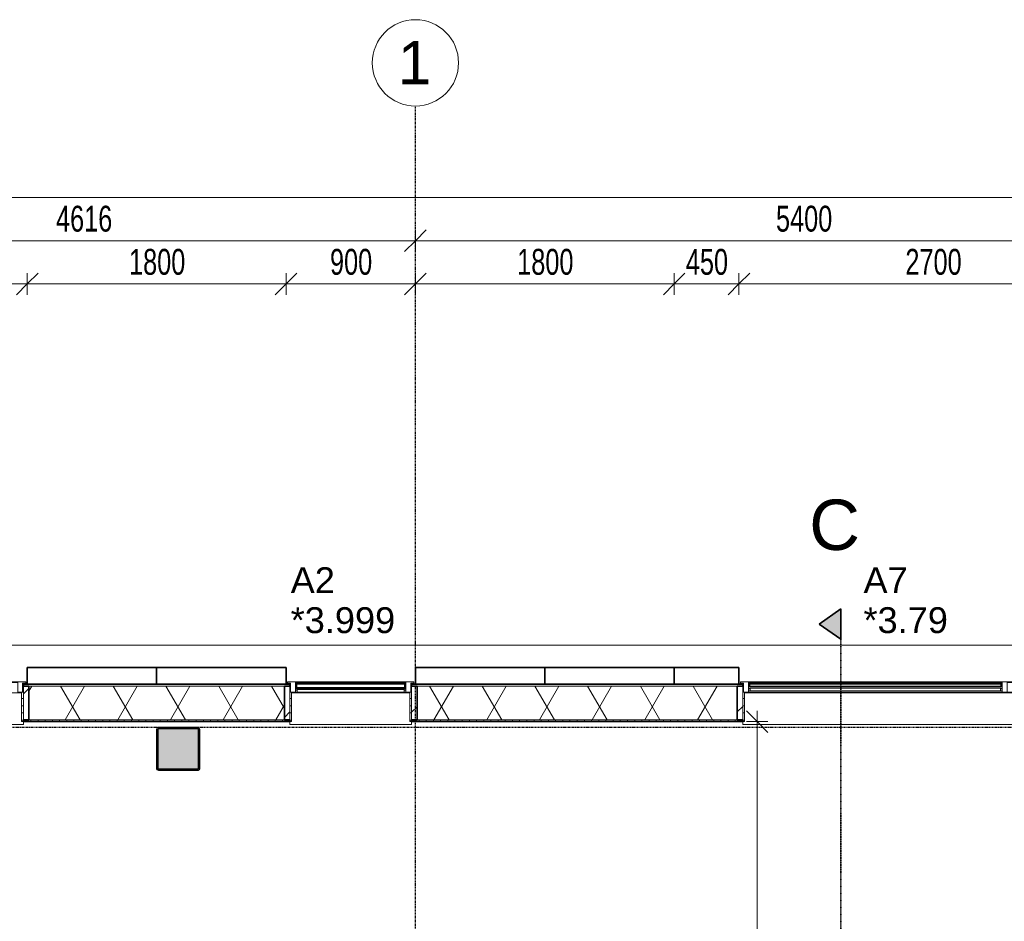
# Model space of a CAD drawing. Header units: millimetres. Extents: x -80560 to 110805, y -11020 to 52719.
# Tile 34 of 145: x 37542 to 44391, y 46451 to 52719. Entities that reach past the tile are written whole.
import ezdxf

# ---------------------------------------------------------------- set-up
doc = ezdxf.new("R2010")
doc.units = ezdxf.units.MM
for name, pattern in [('CENTER2', [20, 8, -4, 4, -4]), ('DASHDOT2', [8, 4, -2, 0, -2]), ('DASHED2-1', [3, 2, -1])]:
    doc.linetypes.add(name, pattern=pattern)
for name, color, linetype, lineweight in [('A-ANNO-DIMS', 211, 'Continuous', 9), ('A-ANNO-DIMS-100', 211, 'Continuous', 9), ('A-FLOR-OVHD', 1, 'DASHED2-1', 18), ('A-GENM', 13, 'Continuous', 18), ('A-GLAZ', 151, 'Continuous', 18), ('A-GLAZ-IDEN', 152, 'Continuous', 18), ('A-GLAZ-SILL', 1, 'Continuous', 18), ('A-WALL', 113, 'Continuous', 35), ('A-WALL-PATT', 111, 'Continuous', 35), ('G-ANNO-SYMB', 111, 'Continuous', 9), ('S-COLS', 52, 'Continuous', 18), ('S-GRID', 1, 'Continuous', 9), ('S-GRID-IDEN', 1, 'Continuous', 9)]:
    doc.layers.add(name, color=color, linetype=linetype, lineweight=lineweight)
doc.styles.add('Arial', font='arial.ttf', dxfattribs={"height": 180})
doc.styles.add('Arial_3', font='arial.ttf', dxfattribs={"height": 350})
doc.styles.add('Arial_4', font='arial.ttf', dxfattribs={"height": 300})
doc.styles.add('Arial_5', font='arial.ttf', dxfattribs={"width": 0.7, "height": 180})
doc.dimstyles.new('n3o_1_8', dxfattribs={"dimscale": 304.8, "dimtxt": 183.646692, "dimasz": 0.492126, "dimexe": 0.246063, "dimexo": 0.0625, "dimgap": 0.032808, "dimtad": 1, "dimdec": 0, "dimdsep": 46, "dimtxsty": 'Arial_5', "dimblk1": 'OBLIQUE', "dimblk2": 'OBLIQUE', "dimsah": 1, "dimcen": 0.09, "dimdle": 0.246063, "dimazin": 0, "dimtfac": 1, "dimtdec": 4, "dimtix": 1, "dimtmove": 0, "dimatfit": 3, "dimfxl": 0.246063, "dimfxlon": 1, "dimtvp": 1, "dimtolj": 1, "dimtzin": 0, "dimarcsym": 2})
pattern_1 = [(45, (0, 0), (-141.42136, 141.42136), [])]
pattern_2 = [(0, (0, 0), (0, 50), [])]

# ---------------------------------------------------------------- blocks, each defined once
blk = doc.blocks.new('NLRS_28_SCO_UN_staalkolom koker betongevuld_gen_CGA - kolom A-V298-DO_03 derde verdieping')
at = {"layer": 'S-COLS', "lineweight": 5}
h = blk.add_hatch(dxfattribs=at)
h.set_pattern_fill('FP_166', color=256, style=0, pattern_type=2)
h.set_pattern_definition([(45, (-13750, -47650), (-99.99975, 99.99975), []), (45, (-13665, -47650), (-99.99975, 99.99975), []), (45, (-13660, -47650), (-99.99975, 99.99975), []), (45, (-13655, -47650), (-99.99975, 99.99975), []), (45, (-13650, -47650), (-99.99975, 99.99975), []), (45, (-13645, -47650), (-99.99975, 99.99975), []), (45, (-13640, -47650), (-99.99975, 99.99975), []), (45, (-13635, -47650), (-99.99975, 99.99975), [])])
h.paths.add_polyline_path([(138, -150), (146.5, -146.5), (150, -138), (150, 138), (146.5, 146.5), (138, 150), (-138, 150), (-146.5, 146.5), (-150, 138), (-150, -138), (-146.5, -146.5), (-138, -150)], flags=0)
h.paths.add_polyline_path([(134, -142), (-134, -142), (-139.7, -139.7), (-142, -134), (-142, 134), (-139.7, 139.7), (-134, 142), (134, 142), (139.7, 139.7), (142, 134), (142, -134), (139.7, -139.7)], flags=0)
at = {"layer": 'S-COLS', "lineweight": 9}
blk.add_hatch(color=256, dxfattribs=at).paths.add_polyline_path([(134, -142), (139.7, -139.7), (142, -134), (142, 134), (139.7, 139.7), (134, 142), (-134, 142), (-139.7, 139.7), (-142, 134), (-142, -134), (-139.7, -139.7), (-134, -142)], flags=0)
at = {"layer": 'S-COLS'}
for p, q in [((-150, 138), (-150, -138)), ((138, 150), (-138, 150)), ((-134, 142), (134, 142)), ((150, -138), (150, 138)), ((-142, -134), (-142, 134)), ((142, 134), (142, -134)), ((-138, -150), (138, -150)), ((134, -142), (-134, -142))]:
    blk.add_line(p, q, dxfattribs=at)
at = {"layer": 'S-COLS', "lineweight": 35}
for p, q in [((134, 142), (-134, 142)), ((-142, 134), (-142, -134)), ((142, -134), (142, 134)), ((-134, -142), (134, -142))]:
    blk.add_line(p, q, dxfattribs=at)
at = {"layer": 'S-COLS'}
for centre, radius, start, end in [((-138, 138), 12, 90, 180), ((-134, 134), 8, 90, 180), ((134, 134), 8, 0, 90), ((138, 138), 12, 0, 90), ((-134, -134), 8, 180, 270), ((134, -134), 8, 270, 0), ((-138, -138), 12, 180, 270), ((138, -138), 12, 270, 360)]:
    blk.add_arc(centre, radius, start, end, dxfattribs=at)
at = {"layer": 'S-COLS', "lineweight": 35}
for centre, start, end in [((-134, 134), 90, 180), ((134, 134), 360, 90), ((-134, -134), 180, 270), ((134, -134), 270, 360)]:
    blk.add_arc(centre, 8, start, end, dxfattribs=at)
blk = doc.blocks.new('19112_SW_LeonardoCollege_R2020_rvt-1-DO_03 derde verdieping')
at = {"color": 250, "lineweight": 9}
blk.add_blockref('NLRS_28_SCO_UN_staalkolom koker betongevuld_gen_CGA - kolom A-V298-DO_03 derde verdieping', (13750, 47650), dxfattribs=at)
blk = doc.blocks.new('Basic Wall _ 41_WA_n3o_cladding_vertikaal_random_100mm_oorspronkelijk - ___-31301051-DO_03 derde verdieping')
at = {"layer": 'A-WALL', "lineweight": 18}
for p, q in [((10629, 48371), (59321, 48371)), ((12700, 48101), (12668, 48101)), ((12673, 48099), (12668, 48099)), ((14532, 48101), (14500, 48101)), ((14532, 48099), (14527, 48099)), ((15400, 48101), (15368, 48101)), ((15373, 48099), (15368, 48099)), ((17682, 48101), (17650, 48101)), ((17682, 48099), (17677, 48099))]:
    blk.add_line(p, q, dxfattribs=at)
blk = doc.blocks.new('merk 900 vast glas - std-31571097-DO_03 derde verdieping')
at = {"layer": 'A-GLAZ'}
for p, q in [((-362, 0), (-440, 0)), ((-440, 0), (-440, -10)), ((-362, -4), (-362, 0)), ((440, 0), (362, 0)), ((362, 0), (362, -4)), ((440, -10), (440, 0)), ((-440, -10), (-418, -10)), ((-418, -10), (-418, -72)), ((-384, -72), (-384, -4)), ((-384, -4), (-362, -4)), ((362, -4), (384, -4)), ((384, -4), (384, -72)), ((418, -72), (418, -10)), ((418, -10), (440, -10)), ((-418, -72), (-384, -72)), ((384, -72), (418, -72))]:
    blk.add_line(p, q, dxfattribs=at)
at = {"layer": 'A-GLAZ-SILL'}
for p, q in [((362, 0), (-362, 0)), ((362, -4), (-362, -4))]:
    blk.add_line(p, q, dxfattribs=at)
blk = doc.blocks.new('merk 2700 draaikiep - std-31324494-DO_03 derde verdieping')
at = {"layer": 'A-GLAZ'}
for p, q in [((-1262, 0), (-1340, 0)), ((-1340, 0), (-1340, -10)), ((-1262, -4), (-1262, 0)), ((460, 0), (460, -4)), ((538, 0), (460, 0)), ((538, -4), (538, 0)), ((1340, 0), (1262, 0)), ((1262, 0), (1262, -4)), ((1340, -10), (1340, 0)), ((-1340, -10), (-1318, -10)), ((-1318, -10), (-1318, -72)), ((-1284, -72), (-1284, -4)), ((-1284, -4), (-1262, -4)), ((460, -4), (482, -4)), ((482, -4), (482, -72)), ((516, -72), (516, -4)), ((516, -4), (538, -4)), ((1262, -4), (1284, -4)), ((1284, -4), (1284, -72)), ((1318, -72), (1318, -10)), ((1318, -10), (1340, -10)), ((-1318, -72), (-1284, -72)), ((482, -72), (516, -72)), ((1284, -72), (1318, -72))]:
    blk.add_line(p, q, dxfattribs=at)
at = {"layer": 'A-GLAZ-SILL'}
for p, q in [((460, 0), (-1262, 0)), ((1262, 0), (538, 0)), ((460, -4), (-1262, -4)), ((1262, -4), (538, -4)), ((482, -72), (-1284, -72)), ((1284, -72), (516, -72))]:
    blk.add_line(p, q, dxfattribs=at)
blk = doc.blocks.new('NLRS_41_GM_WPB_spouwlat-SH_generiek_ISR - 235x38-V75-DO_03 derde verdieping')
at = {"layer": 'A-GENM'}
h = blk.add_hatch(dxfattribs=at)
h.set_pattern_fill('FP_58', color=256, style=0, pattern_type=2)
h.set_pattern_definition(pattern_1)
h.paths.add_polyline_path([(12711, 47852), (12711, 48087), (12673, 48087), (12673, 47852)], flags=0)
for p, q in [((12711, 48087), (12673, 48087)), ((12673, 48087), (12673, 47852)), ((12711, 47852), (12711, 48087)), ((12673, 47852), (12711, 47852))]:
    blk.add_line(p, q, dxfattribs=at)
blk = doc.blocks.new('41_dagkanten_SH_generiek_ISR - 12x204_5-33889691-DO_03 derde verdieping')
at = {"layer": 'A-GENM'}
h = blk.add_hatch(dxfattribs=at)
h.set_pattern_fill('FP_59', color=256, style=0, pattern_type=2)
h.set_pattern_definition(pattern_2)
h.paths.add_polyline_path([(12661, 47839.5), (12673, 47839.5), (12673, 48044), (12661, 48044), (12661, 47914.3)], flags=0)
for p, q in [((12661, 48044), (12661, 47839.5)), ((12673, 48044), (12668, 48044)), ((12673, 47839.5), (12673, 48044)), ((12661, 47839.5), (12673, 47839.5))]:
    blk.add_line(p, q, dxfattribs=at)
blk = doc.blocks.new('NLRS_41_GM_WPB_spouwlat-SH_generiek_ISR - 235x38-V76-DO_03 derde verdieping')
at = {"layer": 'A-GENM'}
h = blk.add_hatch(dxfattribs=at)
h.set_pattern_fill('FP_56', color=256, style=0, pattern_type=2)
h.set_pattern_definition(pattern_1)
h.paths.add_polyline_path([(17677, 47852), (17677, 48087), (17639, 48087), (17639, 47852)], flags=0)
for p, q in [((17677, 48087), (17639, 48087)), ((17639, 48087), (17639, 47852)), ((17677, 47852), (17677, 48087)), ((17639, 47852), (17677, 47852))]:
    blk.add_line(p, q, dxfattribs=at)
blk = doc.blocks.new('41_dagkanten_SH_generiek_ISR - 12x204_5-V79-DO_03 derde verdieping')
at = {"layer": 'A-GENM'}
h = blk.add_hatch(dxfattribs=at)
h.set_pattern_fill('FP_59', color=256, style=0, pattern_type=2)
h.set_pattern_definition(pattern_2)
h.paths.add_polyline_path([(17677, 47839.5), (17689, 47839.5), (17689, 48044), (17677, 48044), (17677, 47914.3)], flags=0)
for p, q in [((17682, 48044), (17677, 48044)), ((17677, 48044), (17677, 47839.5)), ((17689, 47839.5), (17689, 48044)), ((17677, 47839.5), (17689, 47839.5))]:
    blk.add_line(p, q, dxfattribs=at)
blk = doc.blocks.new('30_n3o_RT62_glas met glaslat - Type 1-33663740-DO_03 derde verdieping')
at = {"layer": 'A-GENM'}
for points in [[(878, -5), (-878, -5), (-878, -11), (878, -11)], [(878, -25), (-878, -25), (-878, -31), (878, -31)]]:
    blk.add_hatch(color=256, dxfattribs=at).paths.add_polyline_path(points, flags=0)
for p, q in [((878, -5), (-878, -5)), ((-878, -5), (-878, -11)), ((-874, -5), (-878, -5)), ((-878, -5), (-878, -31)), ((-878, -11), (878, -11)), ((878, -25), (-878, -25)), ((-878, -25), (-878, -31)), ((-878, -31), (878, -31)), ((-878, -31), (-874, -31)), ((-874, -31), (-874, -5)), ((878, -5), (874, -5)), ((874, -5), (874, -31)), ((874, -31), (878, -31)), ((878, -11), (878, -5)), ((878, -31), (878, -5)), ((878, -31), (878, -25))]:
    blk.add_line(p, q, dxfattribs=at)
blk = doc.blocks.new('DPWP_30_n3o_RT62_glas met glaslat Frame1 - Type 1-33663743-DO_03 derde verdieping')
at = {"layer": 'A-GENM'}
for p, q in [((-871, -7.8), (-883, -15)), ((-883, -27), (-871, -27)), ((-871, -27), (-871, -7.8)), ((871, -7.8), (-871, -7.8)), ((-871, -7.8), (-871, -27)), ((-871, -27), (871, -27)), ((871, -27), (871, -7.8)), ((883, -15), (871, -7.8)), ((871, -7.8), (871, -27)), ((871, -27), (883, -27))]:
    blk.add_line(p, q, dxfattribs=at)
blk = doc.blocks.new('NLRS_42_GM_ISR_vensterbank_kunststeen-SH_generiek_ISR - 220x20-33891681-DO_03 derde verdieping')
at = {"layer": 'A-GENM'}
for p, q in [((-1311, 0), (1311, 0)), ((-1323, -220), (-1323, -199.5)), ((1323, -199.5), (1323, -220)), ((1323, -220), (-1323, -220))]:
    blk.add_line(p, q, dxfattribs=at)
blk = doc.blocks.new('NLRS_42_GM_ISR_vensterbank_kunststeen-SH_generiek_ISR - 220x20-V326-DO_03 derde verdieping')
at = {"layer": 'A-GENM'}
for p, q in [((-411, 0), (411, 0)), ((-423, -220), (-423, -199.5)), ((423, -199.5), (423, -220)), ((423, -220), (-423, -220))]:
    blk.add_line(p, q, dxfattribs=at)
blk = doc.blocks.new('NLRS_41_GM_WPB_spouwlat-SH_generiek_ISR - 235x38-V329-DO_03 derde verdieping')
at = {"layer": 'A-GENM'}
h = blk.add_hatch(dxfattribs=at)
h.set_pattern_fill('FP_56', color=256, style=0, pattern_type=2)
h.set_pattern_definition(pattern_1)
h.paths.add_polyline_path([(14527, 47852), (14527, 48087), (14489, 48087), (14489, 47852)], flags=0)
for p, q in [((14527, 48087), (14489, 48087)), ((14489, 48087), (14489, 47852)), ((14527, 47852), (14527, 48087)), ((14489, 47852), (14527, 47852))]:
    blk.add_line(p, q, dxfattribs=at)
blk = doc.blocks.new('NLRS_41_GM_WPB_spouwlat-SH_generiek_ISR - 235x38-V330-DO_03 derde verdieping')
at = {"layer": 'A-GENM'}
h = blk.add_hatch(dxfattribs=at)
h.set_pattern_fill('FP_58', color=256, style=0, pattern_type=2)
h.set_pattern_definition(pattern_1)
h.paths.add_polyline_path([(15411, 47852), (15411, 48087), (15373, 48087), (15373, 47852)], flags=0)
for p, q in [((15411, 48087), (15373, 48087)), ((15373, 48087), (15373, 47852)), ((15411, 47852), (15411, 48087)), ((15373, 47852), (15411, 47852))]:
    blk.add_line(p, q, dxfattribs=at)
blk = doc.blocks.new('41_dagkanten_SH_generiek_ISR - 12x204_5-V331-DO_03 derde verdieping')
at = {"layer": 'A-GENM'}
h = blk.add_hatch(dxfattribs=at)
h.set_pattern_fill('FP_59', color=256, style=0, pattern_type=2)
h.set_pattern_definition(pattern_2)
h.paths.add_polyline_path([(15361, 47839.5), (15373, 47839.5), (15373, 48044), (15361, 48044), (15361, 47914.3)], flags=0)
for p, q in [((15361, 48044), (15361, 47839.5)), ((15373, 48044), (15368, 48044)), ((15373, 47839.5), (15373, 48044)), ((15361, 47839.5), (15373, 47839.5))]:
    blk.add_line(p, q, dxfattribs=at)
blk = doc.blocks.new('41_dagkanten_SH_generiek_ISR - 12x204_5-V332-DO_03 derde verdieping')
at = {"layer": 'A-GENM'}
h = blk.add_hatch(dxfattribs=at)
h.set_pattern_fill('FP_59', color=256, style=0, pattern_type=2)
h.set_pattern_definition(pattern_2)
h.paths.add_polyline_path([(14527, 47839.5), (14539, 47839.5), (14539, 48044), (14527, 48044), (14527, 47914.3)], flags=0)
for p, q in [((14532, 48044), (14527, 48044)), ((14527, 48044), (14527, 47839.5)), ((14539, 47839.5), (14539, 48044)), ((14527, 47839.5), (14539, 47839.5))]:
    blk.add_line(p, q, dxfattribs=at)
blk = doc.blocks.new('30_n3o_RT72_glas met glaslat - Type 1-33567359-DO_03 derde verdieping')
at = {"layer": 'A-GENM'}
for points in [[(379, -5), (-379, -5), (-379, -11), (379, -11)], [(379, -35), (-379, -35), (-379, -41), (379, -41)]]:
    blk.add_hatch(color=256, dxfattribs=at).paths.add_polyline_path(points, flags=0)
for p, q in [((379, -5), (-379, -5)), ((-379, -5), (-379, -11)), ((-375, -5), (-379, -5)), ((-379, -5), (-379, -41)), ((-379, -11), (379, -11)), ((379, -35), (-379, -35)), ((-379, -35), (-379, -41)), ((-379, -41), (379, -41)), ((-379, -41), (-375, -41)), ((-375, -41), (-375, -5)), ((379, -5), (375, -5)), ((375, -5), (375, -41)), ((375, -41), (379, -41)), ((379, -11), (379, -5)), ((379, -41), (379, -5)), ((379, -41), (379, -35))]:
    blk.add_line(p, q, dxfattribs=at)
blk = doc.blocks.new('DPWP_30_n3o_RT72_glas met glaslat Frame1 - Type 1-33567362-DO_03 derde verdieping')
at = {"layer": 'A-GENM'}
for p, q in [((-372, -7.8), (-384, -15)), ((-384, -27), (-372, -27)), ((372, -7.8), (-372, -7.8)), ((-372, -7.8), (-372, -27)), ((-372, -27), (-372, -7.8)), ((-372, -27), (372, -27)), ((372, -27), (372, -7.8)), ((384, -15), (372, -7.8)), ((372, -7.8), (372, -27)), ((372, -27), (384, -27))]:
    blk.add_line(p, q, dxfattribs=at)
blk = doc.blocks.new('Section - 00_n3o_sectionmark_detailaanduiding-325618-DO_03 derde verdieping')
at = {"layer": 'G-ANNO-SYMB'}
blk.add_hatch(color=256, dxfattribs=at).paths.add_polyline_path([(0, 0), (1.05, 1.5), (2.101, 0)], flags=0)
at = {"layer": 'G-ANNO-SYMB', "linetype": 'DASHDOT2', "lineweight": 35}
for p, q in [((1.05, 1.5), (0, 0)), ((2.101, 0), (1.05, 1.5)), ((0, 0), (2.101, 0))]:
    blk.add_line(p, q, dxfattribs=at)
blk = doc.blocks.new('Grid - r_3_0mm-316018-DO_03 derde verdieping')
at = {"layer": 'S-GRID-IDEN'}
blk.add_circle((0, 0), 3, dxfattribs=at)
blk = doc.blocks.new('DIMBLOCK12-DO_03 derde verdieping')
at = {"layer": 'A-ANNO-DIMS-100'}
for p, q in [((42671.7, 47839.5), (42596.7, 47914.5)), ((42671.7, 47914.5), (42671.7, 39750)), ((42746.7, 47839.5), (42596.7, 47839.5)), ((42671.7, 47839.5), (42746.7, 47764.5)), ((42671.7, 47839.5), (42746.7, 47839.5)), ((42671.7, 39750), (42596.7, 39825)), ((42746.7, 39750), (42596.7, 39750)), ((42671.7, 39750), (42746.7, 39675)), ((42671.7, 39750), (42746.7, 39750))]:
    blk.add_line(p, q, dxfattribs=at)
at = {"layer": 'A-ANNO-DIMS-100', "color": 0, "insert": (42428, 43602.6), "char_height": 180, "width": 461.094, "attachment_point": 1, "rotation": 90, "line_spacing_factor": 0.941778, "style": 'Arial_5'}
blk.add_mtext('8090', dxfattribs=at)
blk = doc.blocks.new('_Oblique')
at = {"color": 0, "linetype": 'ByBlock', "lineweight": -2}
blk.add_line((-0.5, -0.5), (0.5, 0.5), dxfattribs=at)
blk = doc.blocks.new('DIMBLOCK29-DO_03 derde verdieping')
at = {"layer": 'A-ANNO-DIMS-100'}
for p, q in [((36694.8, 50882.3), (36769.8, 50957.3)), ((36694.8, 50807.3), (36694.8, 50957.3)), ((37594.8, 50882.3), (37669.8, 50957.3)), ((37594.8, 50807.3), (37594.8, 50957.3)), ((36694.8, 50882.3), (36619.8, 50807.3)), ((36694.8, 50882.3), (37594.8, 50882.3)), ((36694.8, 50882.3), (36694.8, 50807.3)), ((37594.8, 50882.3), (37519.8, 50807.3)), ((37594.8, 50882.3), (37594.8, 50807.3))]:
    blk.add_line(p, q, dxfattribs=at)
at = {"layer": 'A-ANNO-DIMS-100', "color": 0, "insert": (37000.7, 51126), "char_height": 180, "width": 345.821, "attachment_point": 1, "line_spacing_factor": 0.941778, "style": 'Arial_5'}
blk.add_mtext('900', dxfattribs=at)
blk = doc.blocks.new('DIMBLOCK30-DO_03 derde verdieping')
at = {"layer": 'A-ANNO-DIMS-100'}
for p, q in [((37594.8, 50882.3), (37669.8, 50957.3)), ((37594.8, 50807.3), (37594.8, 50957.3)), ((39394.8, 50882.3), (39469.8, 50957.3)), ((39394.8, 50807.3), (39394.8, 50957.3)), ((37594.8, 50882.3), (37519.8, 50807.3)), ((37594.8, 50882.3), (39394.8, 50882.3)), ((37594.8, 50882.3), (37594.8, 50807.3)), ((39394.8, 50882.3), (39319.8, 50807.3)), ((39394.8, 50882.3), (39394.8, 50807.3))]:
    blk.add_line(p, q, dxfattribs=at)
at = {"layer": 'A-ANNO-DIMS-100', "color": 0, "insert": (38302.7, 51126), "char_height": 180, "width": 461.094, "attachment_point": 1, "line_spacing_factor": 0.941778, "style": 'Arial_5'}
blk.add_mtext('1800', dxfattribs=at)
blk = doc.blocks.new('DIMBLOCK31-DO_03 derde verdieping')
at = {"layer": 'A-ANNO-DIMS-100'}
for p, q in [((39394.8, 50882.3), (39469.8, 50957.3)), ((39394.8, 50807.3), (39394.8, 50957.3)), ((40294.8, 50882.3), (40369.8, 50957.3)), ((40294.8, 50807.3), (40294.8, 50957.3)), ((39394.8, 50882.3), (39319.8, 50807.3)), ((39394.8, 50882.3), (40294.8, 50882.3)), ((39394.8, 50882.3), (39394.8, 50807.3)), ((40294.8, 50882.3), (40219.8, 50807.3)), ((40294.8, 50882.3), (40294.8, 50807.3))]:
    blk.add_line(p, q, dxfattribs=at)
at = {"layer": 'A-ANNO-DIMS-100', "color": 0, "insert": (39700.7, 51126), "char_height": 180, "width": 345.821, "attachment_point": 1, "line_spacing_factor": 0.941778, "style": 'Arial_5'}
blk.add_mtext('900', dxfattribs=at)
blk = doc.blocks.new('DIMBLOCK32-DO_03 derde verdieping')
at = {"layer": 'A-ANNO-DIMS-100'}
for p, q in [((40294.8, 50882.3), (40369.8, 50957.3)), ((40294.8, 50807.3), (40294.8, 50957.3)), ((42094.8, 50882.3), (42169.8, 50957.3)), ((42094.8, 50807.3), (42094.8, 50957.3)), ((40294.8, 50882.3), (40219.8, 50807.3)), ((40294.8, 50882.3), (42094.8, 50882.3)), ((40294.8, 50882.3), (40294.8, 50807.3)), ((42094.8, 50882.3), (42019.8, 50807.3)), ((42094.8, 50882.3), (42094.8, 50807.3))]:
    blk.add_line(p, q, dxfattribs=at)
at = {"layer": 'A-ANNO-DIMS-100', "color": 0, "insert": (41002.7, 51126), "char_height": 180, "width": 461.094, "attachment_point": 1, "line_spacing_factor": 0.941778, "style": 'Arial_5'}
blk.add_mtext('1800', dxfattribs=at)
blk = doc.blocks.new('DIMBLOCK33-DO_03 derde verdieping')
at = {"layer": 'A-ANNO-DIMS-100'}
for p, q in [((42094.8, 50882.3), (42169.8, 50957.3)), ((42094.8, 50807.3), (42094.8, 50957.3)), ((42544.8, 50882.3), (42619.8, 50957.3)), ((42544.8, 50807.3), (42544.8, 50957.3)), ((42094.8, 50882.3), (42019.8, 50807.3)), ((42094.8, 50882.3), (42544.8, 50882.3)), ((42094.8, 50882.3), (42094.8, 50807.3)), ((42544.8, 50882.3), (42469.8, 50807.3)), ((42544.8, 50882.3), (42544.8, 50807.3))]:
    blk.add_line(p, q, dxfattribs=at)
at = {"layer": 'A-ANNO-DIMS-100', "color": 0, "insert": (42175.7, 51126), "char_height": 180, "width": 345.821, "attachment_point": 1, "line_spacing_factor": 0.941778, "style": 'Arial_5'}
blk.add_mtext('450', dxfattribs=at)
blk = doc.blocks.new('DIMBLOCK34-DO_03 derde verdieping')
at = {"layer": 'A-ANNO-DIMS-100'}
for p, q in [((42544.8, 50882.3), (42619.8, 50957.3)), ((42544.8, 50807.3), (42544.8, 50957.3)), ((45244.8, 50882.3), (45319.8, 50957.3)), ((45244.8, 50807.3), (45244.8, 50957.3)), ((42544.8, 50882.3), (42469.8, 50807.3)), ((42544.8, 50882.3), (45244.8, 50882.3)), ((42544.8, 50882.3), (42544.8, 50807.3)), ((45244.8, 50882.3), (45169.8, 50807.3)), ((45244.8, 50882.3), (45244.8, 50807.3))]:
    blk.add_line(p, q, dxfattribs=at)
at = {"layer": 'A-ANNO-DIMS-100', "color": 0, "insert": (43702.7, 51126), "char_height": 180, "width": 461.094, "attachment_point": 1, "line_spacing_factor": 0.941778, "style": 'Arial_5'}
blk.add_mtext('2700', dxfattribs=at)
blk = doc.blocks.new('DIMBLOCK178-DO_03 derde verdieping')
at = {"layer": 'A-ANNO-DIMS-100'}
for p, q in [((35678.8, 51182.3), (35753.8, 51257.3)), ((35678.8, 51107.3), (35678.8, 51257.3)), ((40294.8, 51182.3), (40369.8, 51257.3)), ((40294.8, 51257.3), (40294.8, 51107.3)), ((40294.8, 51182.3), (40294.8, 51257.3)), ((35678.8, 51182.3), (35603.8, 51107.3)), ((35678.8, 51182.3), (40294.8, 51182.3)), ((35678.8, 51182.3), (35678.8, 51107.3)), ((40294.8, 51182.3), (40219.8, 51107.3))]:
    blk.add_line(p, q, dxfattribs=at)
at = {"layer": 'A-ANNO-DIMS-100', "color": 0, "insert": (37794.7, 51426), "char_height": 180, "width": 461.094, "attachment_point": 1, "line_spacing_factor": 0.941778, "style": 'Arial_5'}
blk.add_mtext('4616', dxfattribs=at)
blk = doc.blocks.new('DIMBLOCK179-DO_03 derde verdieping')
at = {"layer": 'A-ANNO-DIMS-100'}
for p, q in [((40294.8, 51182.3), (40369.8, 51257.3)), ((40294.8, 51257.3), (40294.8, 51107.3)), ((40294.8, 51182.3), (40294.8, 51257.3)), ((45694.8, 51182.3), (45769.8, 51257.3)), ((45694.8, 51257.3), (45694.8, 51107.3)), ((45694.8, 51182.3), (45694.8, 51257.3)), ((40294.8, 51182.3), (40219.8, 51107.3)), ((40294.8, 51182.3), (45694.8, 51182.3)), ((45694.8, 51182.3), (45619.8, 51107.3))]:
    blk.add_line(p, q, dxfattribs=at)
at = {"layer": 'A-ANNO-DIMS-100', "color": 0, "insert": (42802.7, 51426), "char_height": 180, "width": 461.094, "attachment_point": 1, "line_spacing_factor": 0.941778, "style": 'Arial_5'}
blk.add_mtext('5400', dxfattribs=at)
blk = doc.blocks.new('DIMBLOCK187-DO_03 derde verdieping')
at = {"layer": 'A-ANNO-DIMS-100'}
for p, q in [((35523.8, 51482.3), (35598.8, 51557.3)), ((35523.8, 51407.3), (35523.8, 51557.3)), ((73415.8, 51482.3), (73490.8, 51557.3)), ((73415.8, 51407.3), (73415.8, 51557.3)), ((35448.8, 51482.3), (73490.8, 51482.3)), ((35523.8, 51482.3), (35448.8, 51407.3)), ((35523.8, 51482.3), (35523.8, 51407.3)), ((73415.8, 51482.3), (73340.8, 51407.3)), ((73415.8, 51482.3), (73415.8, 51407.3))]:
    blk.add_line(p, q, dxfattribs=at)
at = {"layer": 'A-ANNO-DIMS-100', "color": 0, "insert": (54229.7, 51726), "char_height": 180, "width": 576.368, "attachment_point": 1, "line_spacing_factor": 0.941778, "style": 'Arial_5'}
blk.add_mtext('37892', dxfattribs=at)

msp = doc.modelspace()

# ---------------------------------------------------------------- hatches: boundary and pattern name
at = {"layer": 'A-WALL-PATT', "lineweight": 18}
h = msp.add_hatch(dxfattribs=at)
h.set_pattern_fill('FP_63', color=256, style=0, pattern_type=2)
h.set_pattern_definition([(180, (54469.82, 48099), (1e-13, -50), [])])
h.paths.add_polyline_path([(73131.8, 48087), (73131.8, 48099), (69517.8, 48099), (69517.8, 48087), (73011.8, 48087)], flags=0)
h.paths.add_polyline_path([(67771.8, 48087), (67771.8, 48099), (66817.8, 48099), (66817.8, 48087), (67733.8, 48087)], flags=0)
h.paths.add_polyline_path([(61852.3, 48087), (62371.8, 48087), (62371.8, 48099), (60367.8, 48099), (60367.8, 48087), (61264.9, 48087)], flags=0)
h.paths.add_polyline_path([(57755.8, 48087), (59521.8, 48087), (59521.8, 48099), (57717.8, 48099), (57717.8, 48087), (57740.8, 48087)], flags=0)
h.paths.add_polyline_path([(56055.8, 48087), (56871.8, 48087), (56871.8, 48099), (56017.8, 48099), (56017.8, 48087)], flags=0)
h.paths.add_polyline_path([(54255.8, 48087), (55171.8, 48087), (55171.8, 48099), (54217.8, 48099), (54217.8, 48087)], flags=0)
h.paths.add_polyline_path([(52471.8, 48087), (52471.8, 48099), (50617.8, 48099), (50617.8, 48087), (52454.8, 48087)], flags=0)
h.paths.add_polyline_path([(47505.8, 48087), (47971.8, 48087), (47971.8, 48099), (47467.8, 48099), (47467.8, 48087)], flags=0)
h.paths.add_polyline_path([(46583.8, 48087), (46621.8, 48087), (46621.8, 48099), (45217.8, 48099), (45217.8, 48087), (46581.3, 48087)], flags=0)
h.paths.add_polyline_path([(42469.9, 48087), (42571.8, 48087), (42571.8, 48099), (40267.8, 48099), (40267.8, 48087), (41882.6, 48087)], flags=0)
h.paths.add_polyline_path([(36042.8, 48087), (36721.8, 48087), (36721.8, 48099), (35807.8, 48099), (35807.8, 48087), (36009.1, 48087)], flags=0)
h.paths.add_polyline_path([(39421.8, 48087), (39421.8, 48099), (37567.8, 48099), (37567.8, 48087), (39383.8, 48087)], flags=0)
h = msp.add_hatch(dxfattribs=at)
h.set_pattern_fill('FP_2', color=256, style=0, pattern_type=2)
h.set_pattern_definition([(60, (24894.82, 0), (-274.963, 158.75), []), (120, (24894.82, 0), (-274.963, -158.75), [])])
h.paths.add_polyline_path([(72884.3, 47852), (72896.8, 47852), (72896.8, 48087), (69555.8, 48087), (69555.8, 47852), (72424.4, 47852)], flags=0)
h.paths.add_polyline_path([(67733.8, 47852), (67733.8, 48087), (66855.8, 48087), (66855.8, 47852), (67725.7, 47852)], flags=0)
h.paths.add_polyline_path([(62333.8, 47852), (62333.8, 48087), (60405.8, 48087), (60405.8, 47852), (61852.3, 47852)], flags=0)
h.paths.add_polyline_path([(59483.8, 47852), (59483.8, 48087), (57755.8, 48087), (57755.8, 47852), (59209.2, 47852)], flags=0)
h.paths.add_polyline_path([(56833.8, 47852), (56833.8, 48087), (56055.8, 48087), (56055.8, 47852), (56566.2, 47852)], flags=0)
h.paths.add_polyline_path([(54804.1, 47852), (55133.8, 47852), (55133.8, 48087), (54255.8, 48087), (54255.8, 47852)], flags=0)
h.paths.add_polyline_path([(52433.8, 47852), (52433.8, 48087), (50655.8, 48087), (50655.8, 47852), (51280.1, 47852)], flags=0)
h.paths.add_polyline_path([(47756, 47852), (47933.8, 47852), (47933.8, 48087), (47505.8, 48087), (47505.8, 47852)], flags=0)
h.paths.add_polyline_path([(46581.3, 47852), (46583.8, 47852), (46583.8, 48087), (45255.8, 48087), (45255.8, 47852), (45994, 47852)], flags=0)
h.paths.add_polyline_path([(42469.9, 47852), (42533.8, 47852), (42533.8, 48087), (40305.8, 48087), (40305.8, 47852), (41882.6, 47852)], flags=0)
h.paths.add_polyline_path([(36042.8, 47852), (36683.8, 47852), (36683.8, 48087), (36042.8, 48087), (36042.8, 47914.3)], flags=0)
h.paths.add_polyline_path([(39383.8, 47852), (39383.8, 48087), (37605.8, 48087), (37605.8, 47852), (38945.8, 47852)], flags=0)
h = msp.add_hatch(dxfattribs=at)
h.set_pattern_fill('FP_64', color=256, angle=-270, style=0, pattern_type=2)
h.set_pattern_definition([(270, (54469.82, 48099), (50, 2e-13), [])])
h.paths.add_polyline_path([(72884.3, 47839.5), (72884.3, 47852), (69517.8, 47852), (69517.8, 47839.5), (72424.4, 47839.5)], flags=0)
h.paths.add_polyline_path([(67771.8, 47839.5), (67771.8, 47852), (66817.8, 47852), (66817.8, 47839.5), (67725.7, 47839.5)], flags=0)
h.paths.add_polyline_path([(62371.8, 47839.5), (62371.8, 47852), (60367.8, 47852), (60367.8, 47839.5), (61852.3, 47839.5)], flags=0)
h.paths.add_polyline_path([(59502.9, 47839.5), (59521.8, 47839.5), (59521.8, 47852), (57717.8, 47852), (57717.8, 47839.5), (59209.2, 47839.5)], flags=0)
h.paths.add_polyline_path([(56017.8, 47839.5), (56871.8, 47839.5), (56871.8, 47852), (56017.8, 47852)], flags=0)
h.paths.add_polyline_path([(55171.8, 47839.5), (55171.8, 47852), (54217.8, 47852), (54217.8, 47839.5), (54804.1, 47839.5)], flags=0)
h.paths.add_polyline_path([(52454.8, 47839.5), (52471.8, 47839.5), (52471.8, 47852), (50617.8, 47852), (50617.8, 47839.5), (51280.1, 47839.5)], flags=0)
h.paths.add_polyline_path([(47467.8, 47839.5), (47971.8, 47839.5), (47971.8, 47852), (47467.8, 47852)], flags=0)
h.paths.add_polyline_path([(46581.3, 47839.5), (46621.8, 47839.5), (46621.8, 47852), (45217.8, 47852), (45217.8, 47839.5), (45994, 47839.5)], flags=0)
h.paths.add_polyline_path([(42469.9, 47839.5), (42571.8, 47839.5), (42571.8, 47852), (40267.8, 47852), (40267.8, 47839.5), (41882.6, 47839.5)], flags=0)
h.paths.add_polyline_path([(39421.8, 47839.5), (39421.8, 47852), (37567.8, 47852), (37567.8, 47839.5), (38945.8, 47839.5)], flags=0)
h.paths.add_polyline_path([(36055.3, 47839.5), (36721.8, 47839.5), (36721.8, 47852), (36055.3, 47852)], flags=0)

# ---------------------------------------------------------------- linework, layer by layer
at = {"layer": 'A-FLOR-OVHD'}
msp.add_line((73415.8, 48371), (35523.8, 48371), dxfattribs=at)
at = {"layer": 'A-WALL'}
for p, q in [((39394.8, 48216), (37594.8, 48216)), ((37594.8, 48216), (37594.8, 48099)), ((38494.8, 48099), (38494.8, 48216)), ((39394.8, 48099), (39394.8, 48216)), ((42544.8, 48216), (40294.8, 48216)), ((40294.8, 48216), (40294.8, 48099)), ((41194.8, 48099), (41194.8, 48216)), ((42094.8, 48099), (42094.8, 48216)), ((42544.8, 48099), (42544.8, 48216)), ((39421.8, 48099), (37567.8, 48099)), ((37567.8, 48099), (37567.8, 48087)), ((37567.8, 48087), (37605.8, 48087)), ((37594.8, 48099), (39394.8, 48099)), ((37605.8, 48087), (37605.8, 47852)), ((39383.8, 47852), (39383.8, 48087)), ((39383.8, 48087), (39421.8, 48087)), ((39421.8, 48087), (39421.8, 48099)), ((42571.8, 48099), (40267.8, 48099)), ((40267.8, 48099), (40267.8, 48087)), ((40267.8, 48087), (40305.8, 48087)), ((40294.8, 48099), (42544.8, 48099)), ((40305.8, 48087), (40305.8, 47852)), ((42533.8, 47852), (42533.8, 48087)), ((42533.8, 48087), (42571.8, 48087)), ((42571.8, 48087), (42571.8, 48099)), ((37605.8, 47852), (37567.8, 47852)), ((37567.8, 47852), (37567.8, 47839.5)), ((37567.8, 47839.5), (39421.8, 47839.5)), ((39421.8, 47852), (39383.8, 47852)), ((39421.8, 47839.5), (39421.8, 47852)), ((40305.8, 47852), (40267.8, 47852)), ((40267.8, 47852), (40267.8, 47839.5)), ((40267.8, 47839.5), (42571.8, 47839.5)), ((42571.8, 47852), (42533.8, 47852)), ((42571.8, 47839.5), (42571.8, 47852))]:
    msp.add_line(p, q, dxfattribs=at)
at = {"layer": 'A-WALL', "lineweight": 18}
for p, q in [((37562.8, 48087), (37567.8, 48087)), ((39383.8, 48087), (37605.8, 48087)), ((39421.8, 48087), (39426.8, 48087)), ((40262.8, 48087), (40267.8, 48087)), ((42533.8, 48087), (40305.8, 48087)), ((42571.8, 48087), (42576.8, 48087)), ((39383.8, 47852), (37605.8, 47852)), ((42533.8, 47852), (40305.8, 47852))]:
    msp.add_line(p, q, dxfattribs=at)
at = {"layer": 'G-ANNO-SYMB', "linetype": 'DASHDOT2', "lineweight": 35}
msp.add_line((43253.6, 48623), (43253.6, 38972), dxfattribs=at)
at = {"layer": 'S-GRID', "linetype": 'CENTER2', "lineweight": 25}
for p, q in [((40294.8, 4383.3), (40294.8, 52119.1)), ((29945.3, 47800), (110204.9, 47800))]:
    msp.add_line(p, q, dxfattribs=at)

# ---------------------------------------------------------------- block references
at = {"color": 250, "lineweight": 5}
msp.add_blockref('19112_SW_LeonardoCollege_R2020_rvt-1-DO_03 derde verdieping', (24894.8, 0), dxfattribs=at)
at = {"layer": 'A-GENM'}
for name, p in [('NLRS_41_GM_WPB_spouwlat-SH_generiek_ISR - 235x38-V75-DO_03 derde verdieping', (24894.8, 0)), ('NLRS_41_GM_WPB_spouwlat-SH_generiek_ISR - 235x38-V329-DO_03 derde verdieping', (24894.8, 0)), ('30_n3o_RT72_glas met glaslat - Type 1-33567359-DO_03 derde verdieping', (39844.8, 48112)), ('NLRS_41_GM_WPB_spouwlat-SH_generiek_ISR - 235x38-V330-DO_03 derde verdieping', (24894.8, 0)), ('NLRS_41_GM_WPB_spouwlat-SH_generiek_ISR - 235x38-V76-DO_03 derde verdieping', (24894.8, 0)), ('30_n3o_RT62_glas met glaslat - Type 1-33663740-DO_03 derde verdieping', (43493.8, 48112)), ('NLRS_42_GM_ISR_vensterbank_kunststeen-SH_generiek_ISR - 220x20-V326-DO_03 derde verdieping', (37144.8, 48039)), ('41_dagkanten_SH_generiek_ISR - 12x204_5-33889691-DO_03 derde verdieping', (24894.8, 0)), ('41_dagkanten_SH_generiek_ISR - 12x204_5-V332-DO_03 derde verdieping', (24894.8, 0)), ('NLRS_42_GM_ISR_vensterbank_kunststeen-SH_generiek_ISR - 220x20-V326-DO_03 derde verdieping', (39844.8, 48039)), ('DPWP_30_n3o_RT72_glas met glaslat Frame1 - Type 1-33567362-DO_03 derde verdieping', (39844.8, 48071)), ('41_dagkanten_SH_generiek_ISR - 12x204_5-V331-DO_03 derde verdieping', (24894.8, 0)), ('41_dagkanten_SH_generiek_ISR - 12x204_5-V79-DO_03 derde verdieping', (24894.8, 0)), ('NLRS_42_GM_ISR_vensterbank_kunststeen-SH_generiek_ISR - 220x20-33891681-DO_03 derde verdieping', (43894.8, 48039)), ('DPWP_30_n3o_RT62_glas met glaslat Frame1 - Type 1-33663743-DO_03 derde verdieping', (43493.8, 48081))]:
    msp.add_blockref(name, p, dxfattribs=at)
at = {"layer": 'A-GLAZ'}
for name, p in [('merk 900 vast glas - std-31571097-DO_03 derde verdieping', (37144.8, 48116)), ('merk 900 vast glas - std-31571097-DO_03 derde verdieping', (39844.8, 48116)), ('merk 2700 draaikiep - std-31324494-DO_03 derde verdieping', (43894.8, 48116))]:
    msp.add_blockref(name, p, dxfattribs=at)
at = {"layer": 'A-WALL', "lineweight": 18}
msp.add_blockref('Basic Wall _ 41_WA_n3o_cladding_vertikaal_random_100mm_oorspronkelijk - ___-31301051-DO_03 derde verdieping', (24894.8, 0), dxfattribs=at)
at = {"layer": 'G-ANNO-SYMB', "linetype": 'DASHDOT2', "lineweight": 35, "extrusion": (0, 0, -1), "xscale": 99.99999999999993, "yscale": 99.99999999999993, "zscale": 99.99999999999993, "rotation": 270.0000000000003}
msp.add_blockref('Section - 00_n3o_sectionmark_detailaanduiding-325618-DO_03 derde verdieping', (-43253.6, 48623), dxfattribs=at)
at = {"layer": 'S-GRID-IDEN', "xscale": 99.99999999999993, "yscale": 99.99999999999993, "zscale": 99.99999999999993}
msp.add_blockref('Grid - r_3_0mm-316018-DO_03 derde verdieping', (40294.8, 52419.1), dxfattribs=at)

# ---------------------------------------------------------------- texts
at = {"layer": 'A-GLAZ-IDEN', "lineweight": 9, "char_height": 180, "attachment_point": 1, "style": 'Arial'}
for s, insert, width in [('A2', (39427.1, 48912.7), 368.776), ('A7', (43411.4, 48912.7), 368.776), ('*3.999', (39427.1, 48634.9), 865.822), ('*3.79', (43411.4, 48634.9), 697.468)]:
    msp.add_mtext(s, dxfattribs=dict(at, insert=insert, width=width))
at = {"layer": 'G-ANNO-SYMB', "insert": (43033.8, 49383), "char_height": 350, "width": 432.911, "attachment_point": 1, "style": 'Arial_3'}
msp.add_mtext('C', dxfattribs=at)
at = {"layer": 'S-GRID-IDEN', "insert": (40172.2, 52570.9), "char_height": 300, "width": 288.607, "attachment_point": 1, "style": 'Arial_4'}
msp.add_mtext('1', dxfattribs=at)

# ---------------------------------------------------------------- dimensions: what is measured, and where the dimension line sits
at = {"layer": 'A-ANNO-DIMS'}
for base, p1, p2, override, picture, middle in [((73415.8, 51482.3), (35523.8, 51407.3), (73415.8, 51407.3), {"dimpost": '<>', "dimfxl": 37892}, 'DIMBLOCK187-DO_03 derde verdieping', (54469.8, 51584.3)), ((40294.8, 51182.3), (35678.8, 51107.3), (40294.8, 51257.3), {"dimpost": '<>', "dimfxl": 4618.436532}, 'DIMBLOCK178-DO_03 derde verdieping', (37986.8, 51284.2)), ((45694.8, 51182.3), (40294.8, 51257.3), (45694.8, 51257.3), {"dimpost": '<>', "dimfxl": 5400}, 'DIMBLOCK179-DO_03 derde verdieping', (42994.8, 51284.2)), ((37594.8, 50882.3), (36694.8, 50807.3), (37594.8, 50807.3), {"dimpost": '<>', "dimfxl": 900}, 'DIMBLOCK29-DO_03 derde verdieping', (37144.8, 50984.2)), ((39394.8, 50882.3), (37594.8, 50807.3), (39394.8, 50807.3), {"dimpost": '<>', "dimfxl": 1800}, 'DIMBLOCK30-DO_03 derde verdieping', (38494.8, 50984.2)), ((40294.8, 50882.3), (39394.8, 50807.3), (40294.8, 50807.3), {"dimpost": '<>', "dimfxl": 900}, 'DIMBLOCK31-DO_03 derde verdieping', (39844.8, 50984.2)), ((42094.8, 50882.3), (40294.8, 50807.3), (42094.8, 50807.3), {"dimpost": '<>', "dimfxl": 1800}, 'DIMBLOCK32-DO_03 derde verdieping', (41194.8, 50984.2)), ((42544.8, 50882.3), (42094.8, 50807.3), (42544.8, 50807.3), {"dimpost": '<>', "dimfxl": 450}, 'DIMBLOCK33-DO_03 derde verdieping', (42319.8, 50984.2)), ((45244.8, 50882.3), (42544.8, 50807.3), (45244.8, 50807.3), {"dimpost": '<>', "dimfxl": 2700}, 'DIMBLOCK34-DO_03 derde verdieping', (43894.8, 50984.2))]:
    dim = msp.add_linear_dim(base=base, p1=p1, p2=p2, dimstyle='n3o_1_8', override=override, dxfattribs=at)
    dim.commit()
    dim.dimension.update_dxf_attribs({"geometry": picture, "text_midpoint": middle})
dim = msp.add_linear_dim(base=(42671.7174952, 39750), p1=(42746.7174952, 47839.5), p2=(42746.7174952, 39750), angle=90, dimstyle='n3o_1_8', override={"dimpost": '<>', "dimfxl": 8089.5}, dxfattribs=at)
dim.commit()
dim.dimension.update_dxf_attribs({"geometry": 'DIMBLOCK12-DO_03 derde verdieping', "text_midpoint": (42569.8143569, 43794.75)})

doc.saveas('drawing.dxf')
